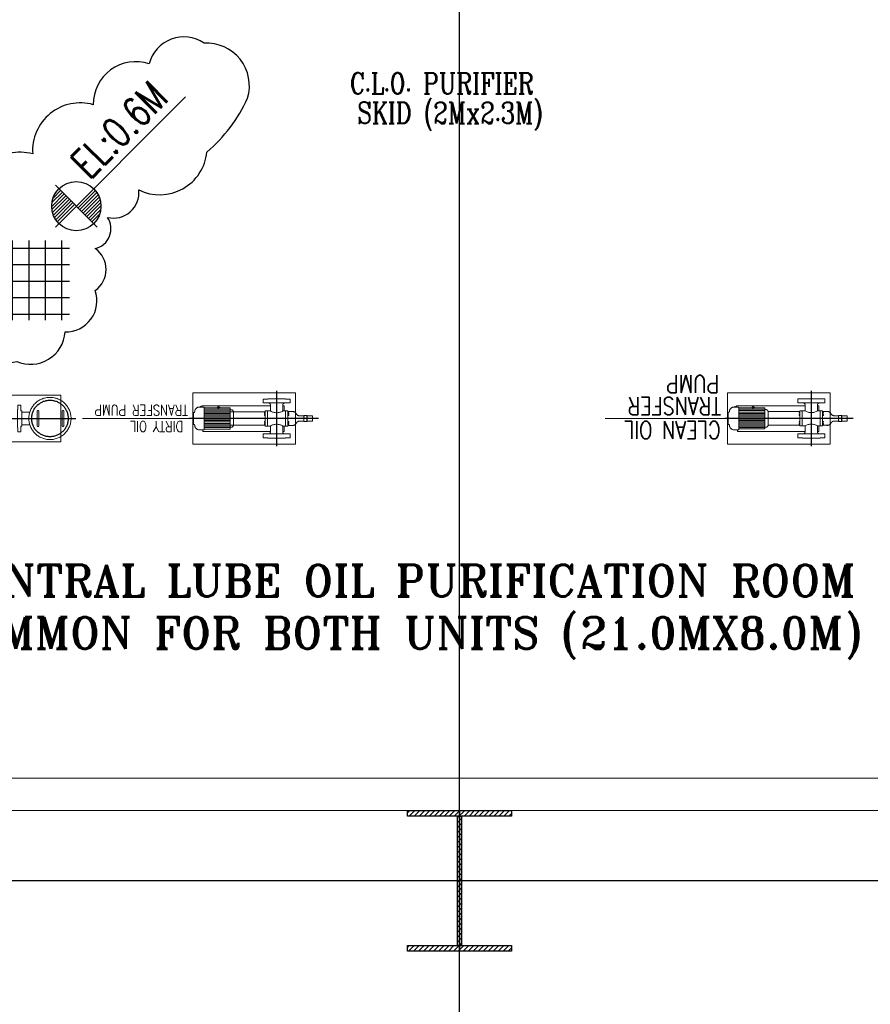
# Model space of a CAD drawing. Header units: inches. Extents: x 0 to 1544102, y -303681 to 23144100.
# Tile 13 of 256: x 27613 to 28369, y -137445 to -136570. Entities that reach past the tile are written whole.
import ezdxf

# ---------------------------------------------------------------- set-up
doc = ezdxf.new("R2010")
doc.units = ezdxf.units.IN
doc.header["$LTSCALE"] = 1800
doc.header["$MEASUREMENT"] = 0
for name, pattern in [('CENTER', [2, 1.25, -0.25, 0.25, -0.25]), ('CENTER2', [1.125, 0.75, -0.125, 0.125, -0.125]), ('HIDDEN', [0.375, 0.25, -0.125])]:
    doc.linetypes.add(name, pattern=pattern)
doc.layers.get('0').update_dxf_attribs({"color": 253, "lineweight": 9})
for name, color, linetype in [('CEN', 2, 'CENTER'), ('COL', 1, 'Continuous'), ('DIM', 4, 'Continuous'), ('GRID', 251, 'CENTER'), ('STEEL', 231, 'Continuous'), ('TEXT', 3, 'Continuous')]:
    doc.layers.add(name, color=color, linetype=linetype)
doc.layers.add('CONCRETE', color=145, linetype='Continuous', lineweight=15)
doc.layers.add('EQUIP', color=8, linetype='HIDDEN', lineweight=9)
doc.styles.add('COMPLEX', font='complex')
doc.styles.add('ROMANS', font='romans.shx')
doc.styles.add('ROMANT', font='romant')

# ---------------------------------------------------------------- blocks, each defined once
blk = doc.blocks.new('*X36')
at = {"color": 0}
for p, q in [((-16125, 27870), (-16125, 28776)), ((-15938, 27870), (-15938, 28776)), ((-15750, 27870), (-15750, 28776)), ((-15562, 27870), (-15562, 28776)), ((-15375, 27870), (-15375, 28776)), ((-15188, 27870), (-15188, 28776)), ((-16174, 28688), (-15102, 28688)), ((-16174, 28500), (-15102, 28500)), ((-16174, 28312), (-15102, 28312)), ((-16174, 28125), (-15102, 28125)), ((-16174, 27938), (-15102, 27938))]:
    blk.add_line(p, q, dxfattribs=at)

msp = doc.modelspace()

# ---------------------------------------------------------------- hatches: boundary and pattern name
at = {"layer": 'COL'}
h = msp.add_hatch(dxfattribs=at)
h.set_pattern_fill('ANSI31', color=8, scale=25, angle=180, style=0)
h.set_pattern_definition([(225, (-41997.0007, -151734.3734), (2.20970869, -2.20970869), [])])
h.paths.add_polyline_path([(28049.83, -137272.43), (28003.58, -137272.43), (28003.58, -137277.43), (28005.33, -137277.43), (28049.83, -137277.43)])
h.paths.add_polyline_path([(28003.58, -137272.43), (27957.33, -137272.43), (27957.33, -137277.43), (28003.58, -137277.43)])
h.paths.add_polyline_path([(28005.33, -137277.43), (28003.58, -137277.43), (28003.58, -137334.93), (28005.33, -137334.93)])
h.paths.add_polyline_path([(28003.58, -137277.43), (28001.83, -137277.43), (28001.83, -137334.93), (28003.58, -137334.93)])
h.paths.add_polyline_path([(28005.33, -137334.93), (28003.58, -137334.93), (28003.58, -137392.43), (28005.33, -137392.43)])
h.paths.add_polyline_path([(28003.58, -137334.93), (28001.83, -137334.93), (28001.83, -137392.43), (28003.58, -137392.43)])
h.paths.add_polyline_path([(28049.83, -137392.43), (28003.58, -137392.43), (28003.58, -137397.43), (28049.83, -137397.43)])
h.paths.add_polyline_path([(28003.58, -137392.43), (28001.83, -137392.43), (27957.33, -137392.43), (27957.33, -137397.43), (28003.58, -137397.43)])

# ---------------------------------------------------------------- linework, layer by layer
at = {"color": 8, "ltscale": 200}
msp.add_line((27763.32, -136924.31), (27668.54, -136924.31), dxfattribs=at)
at = {"color": 8}
msp.add_line((28239.4, -136924.25), (28132.88, -136924.25), dxfattribs=at)
at = {"layer": 'CEN', "color": 8, "ltscale": 0.25}
for p, q in [((27841.08, -136899.81), (27841.08, -136948.93)), ((27878.19, -136924.31), (27763.32, -136924.31))]:
    msp.add_line(p, q, dxfattribs=at)
at = {"layer": 'CEN', "color": 8, "linetype": 'CENTER2'}
for p, q in [((28316.08, -136899.75), (28316.08, -136948.87)), ((27519.52, -136924.31), (27662.64, -136924.31)), ((28353.19, -136924.25), (28239.4, -136924.25))]:
    msp.add_line(p, q, dxfattribs=at)
at = {"layer": 'CEN', "color": 8}
for p, q in [((27789.56, -136915.37), (27789.56, -136913.13)), ((28264.56, -136915.31), (28264.56, -136913.06)), ((28003.58, -137272.43), (28003.58, -137397.43)), ((28027.52, -137334.93), (27979.63, -137334.93))]:
    msp.add_line(p, q, dxfattribs=at)
at = {"layer": 'CEN', "color": 8, "linetype": 'CENTER', "ltscale": 10}
msp.add_line((56422.41, -137334.94), (24413.08, -137334.94), dxfattribs=at)
at = {"layer": 'CEN', "color": 8, "ltscale": 0.25}
msp.add_circle((27639.7, -136924.31), 16.21, dxfattribs=at)
at = {"layer": 'COL', "color": 8}
for points in [[(27957.33, -137272.43), (28049.83, -137272.43), (28049.83, -137277.43), (27957.33, -137277.43)], [(28001.83, -137277.43), (28005.33, -137277.43), (28005.33, -137392.43), (28001.83, -137392.43)], [(27957.33, -137392.43), (28049.83, -137392.43), (28049.83, -137397.43), (27957.33, -137397.43)]]:
    msp.add_lwpolyline(points, close=True, dxfattribs=at)
at = {"layer": 'CONCRETE', "color": 8}
for p, q in [((26630.45, -137243.68), (29376.7, -137243.68)), ((26601.7, -137272.43), (29405.45, -137272.43))]:
    msp.add_line(p, q, dxfattribs=at)
at = {"layer": 'CONCRETE', "color": 8, "ltscale": 200}
for points in [[(27857.95, -136901.5), (27766.7, -136901.5), (27766.7, -136947.12), (27857.95, -136947.12)], [(28332.95, -136901.43), (28241.7, -136901.43), (28241.7, -136947.06), (28332.95, -136947.06)], [(27649.33, -136903.56), (27532.83, -136903.56), (27532.83, -136945.06), (27649.33, -136945.06)]]:
    msp.add_lwpolyline(points, close=True, dxfattribs=at)
at = {"layer": 'DIM', "color": 8}
msp.add_lwpolyline([(27718.65, -136721.38, 0.520567), (27779.19, -136687.76, 0.109161), (27815.34, -136639.83, 0.520567), (27776.62, -136591.02, 0.520567), (27727.84, -136609.5, 0.520567), (27678.23, -136645.65, 0.520567), (27624.41, -136689.36, 0.520567), (27570.6, -136734.76, 0.520567), (27535.3, -136780.16, 0.520567), (27535.31, -136807.08, 0.520567), (27575.71, -136844.12, 0.520567), (27610.21, -136873.58, 0.520567), (27653.1, -136847.52, 0.520567), (27680, -136810.52, 0.520567), (27679.98, -136773.51, 0.520567), (27690.9, -136745.76, 0.520567), (27718.65, -136721.38)], format="xyb", close=True, dxfattribs=at)
at = {"layer": 'EQUIP', "color": 8}
for p, q in [((27833.88, -136910.56), (27833.3, -136910.56)), ((27848.28, -136910.56), (27848.86, -136910.56)), ((28308.88, -136910.5), (28308.3, -136910.5)), ((28323.28, -136910.5), (28323.86, -136910.5)), ((27614.7, -136918.75), (27621.8, -136918.75)), ((27767.33, -136918.92), (27767.33, -136929.7)), ((27767.33, -136918.92), (27767.74, -136918.92)), ((27776.84, -136914.21), (27772.45, -136914.21)), ((27774.77, -136913.16), (27774.77, -136914.21)), ((27835.52, -136913.16), (27774.77, -136913.16)), ((27776.84, -136914.21), (27776.84, -136934.41)), ((27776.84, -136914.91), (27799.78, -136914.91)), ((27776.84, -136916.16), (27799.78, -136916.16)), ((27776.84, -136917.41), (27799.78, -136917.41)), ((27776.84, -136918.66), (27799.78, -136918.66)), ((27776.84, -136919.91), (27799.78, -136919.91)), ((27799.78, -136914.91), (27799.78, -136933.71)), ((27799.78, -136916.51), (27800.88, -136916.51)), ((27800.17, -136918.3), (27831.02, -136918.3)), ((27802.67, -136918.3), (27802.67, -136930.31)), ((27831.02, -136917.6), (27831.02, -136931.02)), ((27831.02, -136917.88), (27831.02, -136917.6)), ((27835.52, -136917.6), (27831.02, -136917.6)), ((27833.13, -136917.6), (27833.13, -136931.02)), ((27835.52, -136912.2), (27835.52, -136917.6)), ((27846.63, -136912.2), (27846.63, -136917.6)), ((27846.63, -136913.16), (27847.87, -136913.16)), ((27846.63, -136917.6), (27851.14, -136917.6)), ((27847.87, -136913.16), (27847.87, -136917.6)), ((27849.03, -136917.6), (27849.03, -136931.02)), ((27851.14, -136917.6), (27851.14, -136931.02)), ((27851.14, -136917.88), (27851.14, -136917.6)), ((28242.33, -136918.86), (28242.33, -136929.64)), ((28242.33, -136918.86), (28242.74, -136918.86)), ((28251.84, -136914.15), (28247.45, -136914.15)), ((28249.77, -136913.1), (28249.77, -136914.15)), ((28310.52, -136913.1), (28249.77, -136913.1)), ((28251.84, -136914.15), (28251.84, -136934.35)), ((28251.84, -136914.85), (28274.78, -136914.85)), ((28251.84, -136916.1), (28274.78, -136916.1)), ((28251.84, -136917.35), (28274.78, -136917.35)), ((28251.84, -136918.6), (28274.78, -136918.6)), ((28251.84, -136919.85), (28274.78, -136919.85)), ((28274.78, -136914.85), (28274.78, -136933.65)), ((28274.78, -136916.44), (28275.88, -136916.44)), ((28277.67, -136918.24), (28277.67, -136930.25)), ((28277.67, -136918.24), (28306.02, -136918.24)), ((28306.02, -136917.54), (28306.02, -136930.96)), ((28306.02, -136917.82), (28306.02, -136917.54)), ((28310.52, -136917.54), (28306.02, -136917.54)), ((28308.13, -136917.54), (28308.13, -136930.96)), ((28310.52, -136912.14), (28310.52, -136917.54)), ((28321.63, -136912.14), (28321.63, -136917.54)), ((28321.63, -136913.1), (28322.87, -136913.1)), ((28321.63, -136917.54), (28326.14, -136917.54)), ((28322.87, -136913.1), (28322.87, -136917.54)), ((28324.03, -136917.54), (28324.03, -136930.96)), ((28326.14, -136917.54), (28326.14, -136930.96)), ((28326.14, -136917.82), (28326.14, -136917.54)), ((27776.84, -136921.16), (27799.78, -136921.16)), ((27776.84, -136922.41), (27799.78, -136922.41)), ((27776.84, -136923.66), (27799.78, -136923.66)), ((27776.84, -136924.91), (27799.78, -136924.91)), ((27776.84, -136926.16), (27799.78, -136926.16)), ((27776.84, -136927.41), (27799.78, -136927.41)), ((27776.84, -136928.66), (27799.78, -136928.66)), ((27868.08, -136926.98), (27865.31, -136926.98)), ((27868.08, -136921.63), (27868.08, -136926.98)), ((27868.08, -136924.31), (27868.08, -136921.63)), ((27872.95, -136921.9), (27868.08, -136921.9)), ((27872.95, -136926.72), (27868.08, -136926.72)), ((27872.95, -136921.9), (27872.95, -136926.72)), ((28251.84, -136921.1), (28274.78, -136921.1)), ((28251.84, -136922.35), (28274.78, -136922.35)), ((28251.84, -136923.6), (28274.78, -136923.6)), ((28251.84, -136924.85), (28274.78, -136924.85)), ((28251.84, -136926.1), (28274.78, -136926.1)), ((28251.84, -136927.35), (28274.78, -136927.35)), ((28251.84, -136928.6), (28274.78, -136928.6)), ((28343.08, -136926.92), (28340.31, -136926.92)), ((28343.08, -136921.57), (28343.08, -136926.92)), ((28343.08, -136924.25), (28343.08, -136921.57)), ((28347.95, -136921.84), (28343.08, -136921.84)), ((28347.95, -136926.66), (28343.08, -136926.66)), ((28347.95, -136921.84), (28347.95, -136926.66)), ((27614.7, -136929.86), (27621.8, -136929.86)), ((27767.33, -136929.7), (27767.74, -136929.7)), ((27776.84, -136934.41), (27772.45, -136934.41)), ((27775.39, -136934.41), (27775.39, -136935.92)), ((27775.39, -136935.92), (27835.52, -136935.92)), ((27776.84, -136929.91), (27799.78, -136929.91)), ((27776.84, -136931.16), (27799.78, -136931.16)), ((27776.84, -136932.41), (27799.78, -136932.41)), ((27776.84, -136933.71), (27799.78, -136933.71)), ((27799.78, -136932.11), (27800.88, -136932.11)), ((27800.17, -136930.31), (27831.02, -136930.31)), ((27831.02, -136930.74), (27831.02, -136931.02)), ((27835.52, -136931.02), (27831.02, -136931.02)), ((27835.52, -136931.02), (27835.52, -136936.42)), ((27846.63, -136931.02), (27851.14, -136931.02)), ((27846.63, -136931.02), (27846.63, -136936.42)), ((27846.63, -136935.92), (27847.87, -136935.92)), ((27847.87, -136931.02), (27847.87, -136935.92)), ((27851.14, -136930.74), (27851.14, -136931.02)), ((28242.33, -136929.64), (28242.74, -136929.64)), ((28251.84, -136934.35), (28247.45, -136934.35)), ((28250.39, -136934.35), (28250.39, -136935.86)), ((28250.39, -136935.86), (28310.52, -136935.86)), ((28251.84, -136929.85), (28274.78, -136929.85)), ((28251.84, -136931.1), (28274.78, -136931.1)), ((28251.84, -136932.35), (28274.78, -136932.35)), ((28251.84, -136933.65), (28274.78, -136933.65)), ((28274.78, -136932.05), (28275.88, -136932.05)), ((28277.67, -136930.25), (28306.02, -136930.25)), ((28306.02, -136930.68), (28306.02, -136930.96)), ((28310.52, -136930.96), (28306.02, -136930.96)), ((28310.52, -136930.96), (28310.52, -136936.35)), ((28321.63, -136930.96), (28326.14, -136930.96)), ((28321.63, -136930.96), (28321.63, -136936.35)), ((28321.63, -136935.86), (28322.87, -136935.86)), ((28322.87, -136930.96), (28322.87, -136935.86)), ((28326.14, -136930.68), (28326.14, -136930.96)), ((27833.88, -136938.06), (27833.3, -136938.06)), ((27848.28, -136938.06), (27848.86, -136938.06)), ((28308.88, -136938), (28308.3, -136938)), ((28323.28, -136938), (28323.86, -136938))]:
    msp.add_line(p, q, dxfattribs=at)
for points in [[(27849.02, -136907.06), (27849.02, -136906.81), (27833.14, -136906.81), (27833.14, -136907.06), (27829.14, -136907.06), (27829.14, -136910.56), (27853.02, -136910.56), (27853.02, -136907.06)], [(28324.02, -136907), (28324.02, -136906.75), (28308.14, -136906.75), (28308.14, -136907), (28304.14, -136907), (28304.14, -136910.5), (28328.02, -136910.5), (28328.02, -136907)], [(27773.84, -136913.74), (27773.22, -136913.74), (27773.22, -136914.21), (27773.84, -136914.21)], [(27790.8, -136914.91), (27788.33, -136914.91), (27788.33, -136914.59), (27790.8, -136914.59)], [(27831.02, -136918.95), (27830.28, -136918.95), (27830.28, -136919.79), (27831.02, -136919.79)], [(27851.14, -136918.95), (27851.87, -136918.95), (27851.87, -136919.79), (27851.14, -136919.79)], [(28248.84, -136913.68), (28248.22, -136913.68), (28248.22, -136914.15), (28248.84, -136914.15)], [(28265.8, -136914.85), (28263.33, -136914.85), (28263.33, -136914.53), (28265.8, -136914.53)], [(28306.02, -136918.89), (28305.28, -136918.89), (28305.28, -136919.72), (28306.02, -136919.72)], [(28326.14, -136918.89), (28326.87, -136918.89), (28326.87, -136919.72), (28326.14, -136919.72)], [(27831.02, -136920.83), (27830.28, -136920.83), (27830.28, -136921.66), (27831.02, -136921.66)], [(27831.02, -136927.79), (27830.28, -136927.79), (27830.28, -136926.96), (27831.02, -136926.96)], [(27831.02, -136929.66), (27830.28, -136929.66), (27830.28, -136928.83), (27831.02, -136928.83)], [(27851.14, -136920.83), (27851.87, -136920.83), (27851.87, -136921.66), (27851.14, -136921.66)], [(27851.14, -136927.79), (27851.87, -136927.79), (27851.87, -136926.96), (27851.14, -136926.96)], [(27851.14, -136929.66), (27851.87, -136929.66), (27851.87, -136928.83), (27851.14, -136928.83)], [(28306.02, -136920.76), (28305.28, -136920.76), (28305.28, -136921.6), (28306.02, -136921.6)], [(28306.02, -136927.73), (28305.28, -136927.73), (28305.28, -136926.9), (28306.02, -136926.9)], [(28306.02, -136929.6), (28305.28, -136929.6), (28305.28, -136928.77), (28306.02, -136928.77)], [(28326.14, -136920.76), (28326.87, -136920.76), (28326.87, -136921.6), (28326.14, -136921.6)], [(28326.14, -136927.73), (28326.87, -136927.73), (28326.87, -136926.9), (28326.14, -136926.9)], [(28326.14, -136929.6), (28326.87, -136929.6), (28326.87, -136928.77), (28326.14, -136928.77)], [(27849.02, -136941.56), (27849.02, -136941.81), (27833.14, -136941.81), (27833.14, -136941.56), (27829.14, -136941.56), (27829.14, -136938.06), (27853.02, -136938.06), (27853.02, -136941.56)], [(28324.02, -136941.5), (28324.02, -136941.75), (28308.14, -136941.75), (28308.14, -136941.5), (28304.14, -136941.5), (28304.14, -136938), (28328.02, -136938), (28328.02, -136941.5)]]:
    msp.add_lwpolyline(points, close=True, dxfattribs=at)
for points in [[(27613.95, -136931.06), (27614.7, -136931.06), (27614.7, -136917.56), (27613.95, -136917.56), (27613.95, -136912.37), (27611.2, -136912.37), (27611.2, -136916.37), (27610.95, -136916.37), (27610.95, -136932.25), (27611.2, -136932.25), (27611.2, -136936.25), (27613.95, -136936.25), (27613.95, -136931.06)], [(27868.08, -136921.63), (27865.31, -136921.63), (27865.31, -136921.63), (27865.31, -136926.98)], [(28343.08, -136921.57), (28340.31, -136921.57), (28340.31, -136921.57), (28340.31, -136926.92)]]:
    msp.add_lwpolyline(points, dxfattribs=at)
for points in [[(27629.76, -136917.86, 1), (27628.4, -136917.86), (27628.4, -136930.76, 1), (27629.76, -136930.76)], [(27650.62, -136917.86, -1), (27651.98, -136917.86), (27651.98, -136930.76, -1), (27650.62, -136930.76)]]:
    msp.add_lwpolyline(points, format="xyb", close=True, dxfattribs=at)
for points in [[(27865.31, -136921.9), (27861.58, -136921.9, -0.256742), (27858.66, -136920.46, 0.367209), (27855.02, -136918.16), (27851.42, -136918.16)], [(28340.31, -136921.84), (28336.58, -136921.84, -0.256742), (28333.66, -136920.4, 0.367209), (28330.02, -136918.1), (28326.42, -136918.1)], [(27865.31, -136926.72), (27861.58, -136926.72, 0.256742), (27858.66, -136928.15, -0.367209), (27855.02, -136930.46), (27851.42, -136930.46)], [(27865.74, -136924.31, -0.322349), (27865.74, -136921.63)], [(28340.31, -136926.66), (28336.58, -136926.66, 0.256742), (28333.66, -136928.09, -0.367209), (28330.02, -136930.4), (28326.42, -136930.4)], [(28340.74, -136924.25, -0.322349), (28340.74, -136921.57)]]:
    msp.add_lwpolyline(points, format="xyb", dxfattribs=at)
msp.add_circle((27639.7, -136924.31), 18.75, dxfattribs=at)
for centre, radius, start, end in [((27833.88, -136912.2), 1.64, 0, 90), ((27848.28, -136912.2), 1.64, 90, 180), ((28308.88, -136912.14), 1.64, 0, 90), ((28323.28, -136912.14), 1.64, 90, 180), ((27767.74, -136918.37), 0.55, 270, 0), ((27772.45, -136918.37), 4.16, 90, 180), ((27789.56, -136914.59), 0.712, 0, 180), ((27800.88, -136918.3), 1.8, 0, 90), ((27841.08, -136908.66), 10.53, 238.14483, 301.85517), ((27851.42, -136917.88), 0.28, 180, 270), ((28242.74, -136918.31), 0.55, 270, 0), ((28247.45, -136918.31), 4.16, 90, 180), ((28264.56, -136914.53), 0.712, 0, 180), ((28275.88, -136918.24), 1.8, 0, 90), ((28316.08, -136908.59), 10.53, 238.14483, 301.85517), ((28326.42, -136917.82), 0.28, 180, 270), ((27865.79, -136922.97), 2.29, 324.26665, 35.73335), ((27865.79, -136925.65), 2.29, 324.26665, 35.73335), ((28342.6, -136925.58), 2.29, 144.26665, 215.73335), ((28340.79, -136922.91), 2.29, 324.26665, 35.73335), ((28340.79, -136925.58), 2.29, 324.26665, 35.73335), ((27767.74, -136930.25), 0.55, 0, 90), ((27772.45, -136930.25), 4.16, 180, 270), ((27800.88, -136930.31), 1.8, 270, 0), ((27833.88, -136936.42), 1.64, 270, 0), ((27841.08, -136939.96), 10.53, 58.14483, 121.85517), ((27848.28, -136936.42), 1.64, 180, 270), ((27851.42, -136930.74), 0.28, 90, 180), ((28242.74, -136930.19), 0.55, 0, 90), ((28247.45, -136930.19), 4.16, 180, 270), ((28275.88, -136930.25), 1.8, 270, 0), ((28308.88, -136936.35), 1.64, 270, 0), ((28316.08, -136939.9), 10.53, 58.14483, 121.85517), ((28323.28, -136936.35), 1.64, 180, 270), ((28326.42, -136930.68), 0.28, 90, 180)]:
    msp.add_arc(centre, radius, start, end, dxfattribs=at)
at = {"layer": 'GRID', "color": 8}
for p, q in [((28003.58, -145478.63), (28003.58, -135033.82)), ((41228.58, -137334.93), (24341.08, -137334.93))]:
    msp.add_line(p, q, dxfattribs=at)
at = {"layer": 'TEXT', "color": 8}
for p, q in [((27644.58, -136754.31), (27760.28, -136638.61)), ((27644.58, -136717.19), (27681.7, -136754.31))]:
    msp.add_line(p, q, dxfattribs=at)
at = {"layer": 'TEXT', "color": 8, "flags": 128}
for points in [[(27641.27, -136735.97), (27652.32, -136724.92)], [(27641.49, -136732.66), (27650.77, -136723.38)], [(27641.49, -136738.84), (27653.86, -136726.47)], [(27642.01, -136741.41), (27655.41, -136728.02)], [(27642.48, -136728.57), (27649.22, -136721.83)], [(27680.08, -136721.91), (27664.69, -136737.3)], [(27681.39, -136723.69), (27666.24, -136738.84)], [(27682.54, -136725.64), (27667.78, -136740.39)], [(27683.51, -136727.76), (27669.33, -136741.94)], [(27642.78, -136743.74), (27656.96, -136729.56)], [(27643.75, -136745.87), (27658.5, -136731.11)], [(27644.89, -136747.81), (27660.05, -136732.66)], [(27646.21, -136749.59), (27661.6, -136734.2)], [(27684.27, -136730.09), (27670.88, -136743.48)], [(27684.8, -136732.66), (27672.42, -136745.03)], [(27685.02, -136735.53), (27673.97, -136746.58)], [(27684.8, -136738.84), (27675.52, -136748.12)], [(27683.81, -136742.93), (27677.06, -136749.67)]]:
    msp.add_lwpolyline(points, dxfattribs=at)
at = {"layer": 'TEXT', "color": 8}
msp.add_circle((27663.14, -136735.75), 21.88, dxfattribs=at)

# ---------------------------------------------------------------- block references
at = {"layer": 'STEEL', "color": 8, "xscale": 0.078125, "yscale": 0.078125, "zscale": 0.078125}
msp.add_blockref('*X36', (28836.9, -139014.27), dxfattribs=at)

# ---------------------------------------------------------------- texts
at = {"layer": 'TEXT', "color": 8, "style": 'COMPLEX', "width": 0.8}
for s, p in [('C.L.O. PURIFIER', (27906.11, -136636.09)), ('SKID (2Mx2.3M)', (27912.76, -136662.25))]:
    msp.add_text(s, height=18.75, dxfattribs=at).set_placement(p)
at = {"layer": 'TEXT', "color": 8, "style": 'ROMANS'}
for s, height, rotation, width, p in [('EL:0.6M', 26.25, 45, 0.75, (27674.7, -136712.87)), ('PUMP', 15.625, 180, 0.8, (28234.22, -136885.9)), ('TRANSFER', 15.625, 180, 0.8, (28235.9, -136905.4)), ('TRANSFER PUMP', 9.375, 180, 0.8, (27762.36, -136912.3)), ('DIRTY OIL', 9.375, 180, 0.8, (27758.07, -136926.7)), ('CLEAN OIL', 15.625, 180, 0.8, (28235.51, -136926.79))]:
    msp.add_text(s, height=height, rotation=rotation, dxfattribs=dict(at, width=width)).set_placement(p)
at = {"layer": 'TEXT', "color": 8, "style": 'ROMANT'}
for s, p in [('CENTRAL LUBE OIL PURIFICATION ROOM', (27547.76, -137082.36)), ('COMMON FOR BOTH UNITS (21.0MX8.0M)', (27542.99, -137128.79))]:
    msp.add_text(s, height=28.125, dxfattribs=at).set_placement(p)

doc.saveas('drawing.dxf')
